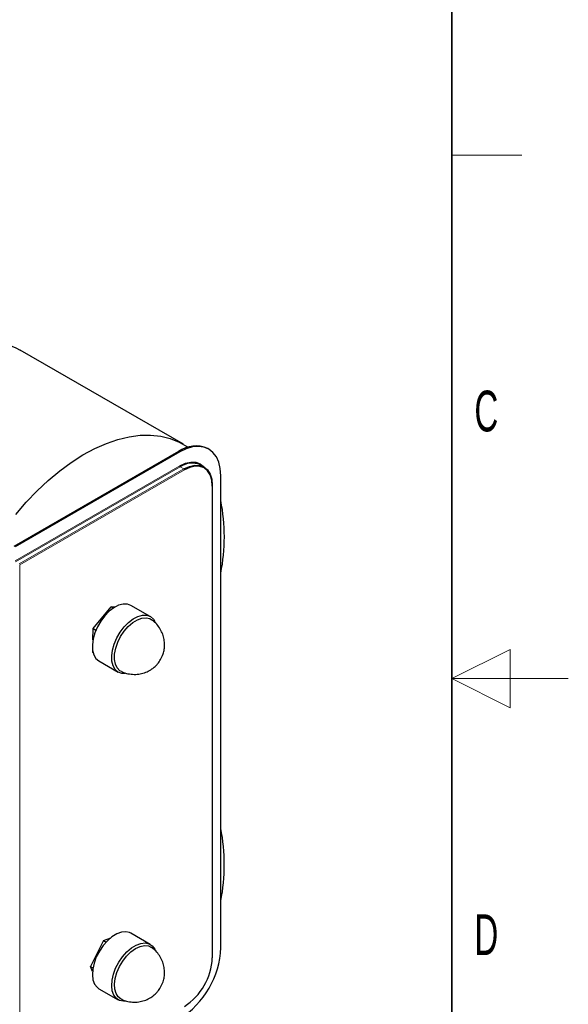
# Model space of a CAD drawing. Header units: millimetres. Extents: x 5 to 418, y 2 to 292.
# Tile 12 of 13: x 371 to 418, y 119 to 204. Entities that reach past the tile are written whole.
import ezdxf

# ---------------------------------------------------------------- set-up
doc = ezdxf.new("R2010")
doc.units = ezdxf.units.MM
doc.layers.add('SLD-0', color=7, linetype='Continuous')
doc.styles.add('SLDTEXTSTYLE0', font='TXT', dxfattribs={"width": 0.605})

msp = doc.modelspace()

# ---------------------------------------------------------------- linework, layer by layer
at = {"color": 7, "linetype": 'Continuous', "lineweight": 25}
for p, q in [((384.9366, 167.3958), (370.9123, 175.4919)), ((384.5219, 166.7851), (370.3797, 158.621)), ((384.6162, 166.7307), (370.474, 158.5666)), ((387.116, 166.9782), (387.0217, 167.0326)), ((386.7029, 165.4462), (386.3965, 165.6231)), ((388.1517, 124.1341), (388.1517, 164.689)), ((387.4405, 123.2769), (387.4405, 163.8318)), ((377.1904, 151.5603), (378.744, 153.4343)), ((378.744, 153.4343), (378.9316, 153.326)), ((379.0442, 153.3958), (378.744, 153.4343)), ((382.0961, 152.5816), (380.4344, 153.5409)), ((377.17, 150.5989), (377.1904, 151.5603)), ((377.1904, 151.5603), (377.4225, 151.4263)), ((377.1465, 149.4927), (377.1495, 149.6351)), ((377.1465, 149.4927), (377.1881, 149.4687)), ((377.6846, 148.7776), (379.3463, 147.8183)), ((382.0961, 124.4109), (380.4344, 125.3702)), ((378.0743, 124.7456), (376.9541, 122.5178)), ((378.0743, 124.7456), (378.7022, 124.9896)), ((378.0743, 124.7456), (378.2988, 124.616)), ((376.9541, 122.5178), (377.1642, 122.3966)), ((377.1246, 122.0956), (376.9541, 122.5178)), ((377.6846, 120.6069), (379.3463, 119.6477))]:
    msp.add_line(p, q, dxfattribs=at)
at = {"color": 7, "linetype": 'Continuous', "lineweight": 18}
for p, q in [((384.5219, 166.7851), (384.6162, 166.7307)), ((370.474, 157.369), (384.6162, 165.5331)), ((384.6633, 165.4514), (370.5212, 157.2874)), ((370.8276, 157.1105), (384.9697, 165.2745)), ((385.0169, 165.1929), (370.8747, 157.0288)), ((384.9697, 165.2745), (384.6633, 165.4514)), ((387.421, 123.2497), (387.421, 163.8046)), ((370.8747, 110.9215), (370.8747, 157.0288))]:
    msp.add_line(p, q, dxfattribs=at)
at = {"color": 7, "linetype": 'Continuous', "lineweight": 25, "flags": 128}
for points in [[(357.3874, 170.4777), (357.4094, 170.502), (358.3415, 171.4794), (359.3022, 172.3816), (360.2848, 173.2023), (361.2822, 173.9359), (362.2876, 174.5771), (363.2938, 175.1214), (364.2939, 175.5651), (365.2808, 175.905), (366.2476, 176.1387), (367.1875, 176.2646), (368.0939, 176.2818), (368.9604, 176.1902), (369.781, 175.9905), (370.5499, 175.6839), (370.9123, 175.4919)], [(370.5366, 161.3604), (371.4337, 162.406), (372.3658, 163.3833), (373.3265, 164.2855), (374.309, 165.1063), (375.3065, 165.8398), (376.3119, 166.481), (377.3181, 167.0254), (378.3182, 167.469), (379.3051, 167.8089), (380.2719, 168.0426), (381.2118, 168.1686), (382.1181, 168.1858), (382.9847, 168.0942), (383.8053, 167.8944), (384.5742, 167.5879), (385.2861, 167.1768), (385.3331, 167.1445)], [(388.1517, 164.689), (388.1082, 165.3025), (387.9787, 165.8507), (387.7663, 166.32), (387.4765, 166.6989), (387.1162, 166.9781), (386.6943, 167.1506), (386.2213, 167.2123), (385.7087, 167.1616), (385.1692, 166.9997), (384.6162, 166.7307)], [(384.6162, 165.5331), (385.1036, 165.759), (385.5723, 165.8654), (386.0042, 165.8482), (386.3828, 165.7079), (386.6909, 165.4531)], [(384.9697, 165.2745), (385.4479, 165.4962), (385.9078, 165.6006), (386.3316, 165.5837), (386.703, 165.4461), (387.0079, 165.1931), (387.2344, 164.8345), (387.3739, 164.384), (387.421, 163.859)], [(387.421, 163.8046), (387.3748, 164.3195), (387.238, 164.7613), (387.0158, 165.113), (386.7169, 165.3611), (386.3525, 165.4961), (385.9369, 165.5127), (385.4859, 165.4103), (385.0169, 165.1929)], [(380.4344, 153.5409), (380.1218, 153.6533), (379.7599, 153.6583), (379.3675, 153.5542), (378.9615, 153.3453), (378.5599, 153.041), (378.1801, 152.6543), (377.8387, 152.2024)], [(379.6269, 147.8541), (379.4813, 147.9369), (379.2504, 148.1736), (379.0937, 148.5019), (379.0186, 148.9064), (379.0287, 149.3682), (379.1234, 149.8657), (379.2983, 150.3756), (379.5453, 150.8742), (379.8527, 151.338), (380.2063, 151.7455), (380.5895, 152.0775), (380.9843, 152.3185), (381.3724, 152.4573), (381.7355, 152.4874), (382.0567, 152.4073), (382.2067, 152.3198)], [(379.5004, 151.2431), (379.8418, 151.6951), (380.2216, 152.0817), (380.6233, 152.3861), (381.0292, 152.5949), (381.4216, 152.6991), (381.7835, 152.694), (382.0989, 152.58), (382.3541, 152.3619), (382.4899, 152.1542)], [(377.8387, 152.2024), (377.5507, 151.7048), (377.3286, 151.1834), (377.1822, 150.661), (377.1178, 150.1603), (377.1383, 149.7033), (377.2427, 149.3099), (377.4266, 148.9973), (377.6818, 148.7792), (377.6846, 148.7776)], [(379.9471, 147.6932), (379.6589, 147.7059), (379.3435, 147.82), (379.0883, 148.038), (378.9044, 148.3506), (378.8, 148.744), (378.7795, 149.201), (378.8439, 149.7017), (378.9903, 150.2241), (379.2124, 150.7455), (379.5004, 151.2431)], [(380.4344, 125.3702), (380.3205, 125.4259), (379.9852, 125.4977), (379.6094, 125.4599), (379.2096, 125.314), (378.8033, 125.0666), (378.4081, 124.7283), (378.0414, 124.314)], [(379.7031, 123.3547), (380.0698, 123.769), (380.465, 124.1073), (380.8713, 124.3548), (381.2711, 124.5006), (381.6469, 124.5384), (381.9822, 124.4666), (382.2624, 124.2882), (382.4753, 124.0111), (382.505, 123.9529)], [(378.0414, 124.314), (377.7192, 123.8417), (377.4556, 123.3322), (377.262, 122.8077), (377.1471, 122.291), (377.1157, 121.8049), (377.1692, 121.3705), (377.3054, 121.0067), (377.5182, 120.7297), (377.6846, 120.6069)], [(379.6271, 119.6833), (379.5953, 119.6983), (379.3368, 119.894), (379.1485, 120.1862), (379.0392, 120.5615), (379.0142, 121.0023), (379.0744, 121.4878), (379.2172, 121.9956), (379.4358, 122.5017), (379.72, 122.9825), (380.0565, 123.4156), (380.4297, 123.7807), (380.8219, 124.0607), (381.215, 124.2425), (381.5905, 124.3177), (381.9308, 124.2827), (382.2055, 124.15)], [(380.0238, 119.5306), (379.7954, 119.5202), (379.4601, 119.592), (379.1799, 119.7704), (378.9671, 120.0475), (378.8309, 120.4112), (378.7774, 120.8456), (378.8088, 121.3317), (378.9237, 121.8484), (379.1173, 122.3729), (379.3809, 122.8825), (379.7031, 123.3547)]]:
    msp.add_lwpolyline(points, dxfattribs=at)
at = {"color": 7, "linetype": 'Continuous', "lineweight": 25}
for centre, radius, start, end in [((385.9908, 164.697), 2.553, 66.185306, 125.125153), ((385.6788, 164.034), 1.7437, 65.692881, 125.617577), ((372.4473, 159.4356), 16.0101, 348.783747, 11.216253), ((372.1707, 131.2649), 16.2816, 348.973121, 11.026879), ((380.5304, 124.4518), 7.6279, 302.386856, 357.613144), ((382.2013, 123.4872), 5.2251, 302.605478, 357.394522)]:
    msp.add_arc(centre, radius, start, end, dxfattribs=at)
at = {"color": 7, "linetype": 'Continuous', "lineweight": 18}
for centre, radius, start, end in [((384.7185, 165.5377), 0.1025, 182.605478, 237.394522), ((384.9145, 165.1882), 0.1025, 2.605478, 57.394522), ((387.4072, 163.8351), 0.0335, 294.374658, 354.305201), ((387.4072, 123.2802), 0.0335, 294.374658, 354.305201)]:
    msp.add_arc(centre, radius, start, end, dxfattribs=at)
at = {"color": 7, "linetype": 'Continuous', "lineweight": 25}
for points, knots in [([(382.9803, 148.8958), (383.0586, 149.0518), (383.1706, 149.2747), (383.2683, 149.6383), (383.32, 149.9758), (383.3177, 150.3961), (383.2399, 150.8445), (383.0743, 151.3008), (382.8152, 151.7325), (382.5221, 152.0796), (382.2928, 152.2434), (382.2038, 152.307)], [0, 0, 0, 0, 0.1360196, 0.1943281, 0.293949, 0.4024493, 0.521899, 0.6485066, 0.7799384, 0.9145933, 1, 1, 1, 1]), ([(379.6334, 147.8636), (379.6835, 147.8378), (379.8931, 147.7293), (380.3073, 147.6379), (380.8357, 147.6028), (381.3478, 147.6761), (381.8149, 147.8343), (382.2017, 148.0515), (382.499, 148.2895), (382.7597, 148.5555), (382.8983, 148.7694), (382.9803, 148.8958)], [0, 0, 0, 0, 0.043963, 0.1842137, 0.3265227, 0.4567829, 0.5855638, 0.7101558, 0.8014362, 0.8826485, 1, 1, 1, 1]), ([(382.9803, 120.7251), (383.0586, 120.8812), (383.1706, 121.104), (383.2683, 121.4677), (383.32, 121.8052), (383.3177, 122.2255), (383.2399, 122.6738), (383.0743, 123.1301), (382.8152, 123.5619), (382.5212, 123.9098), (382.2908, 124.0743), (382.2008, 124.1387)], [0, 0, 0, 0, 0.1358868, 0.1941384, 0.2936621, 0.4020564, 0.5213896, 0.6478736, 0.7791771, 0.9137006, 1, 1, 1, 1]), ([(379.6344, 119.6925), (379.6841, 119.6668), (379.8935, 119.5586), (380.3073, 119.4673), (380.8357, 119.4321), (381.3478, 119.5054), (381.8149, 119.6636), (382.2017, 119.8809), (382.499, 120.1189), (382.7597, 120.3848), (382.8983, 120.5987), (382.9803, 120.7251)], [0, 0, 0, 0, 0.0437022, 0.1839911, 0.3263389, 0.4566347, 0.5854507, 0.7100767, 0.801382, 0.8826165, 1, 1, 1, 1])]:
    msp.add_open_spline(points, degree=3, knots=knots, dxfattribs=at)
at = {"layer": 'SLD-0', "lineweight": 35}
msp.add_line((408, 12), (408, 282.5), dxfattribs=at)
at = {"layer": 'SLD-0', "lineweight": 18}
for p, q in [((408, 192.25), (414, 192.25)), ((413, 149.75), (408, 147.25)), ((413, 144.75), (413, 149.75)), ((418, 147.25), (408, 147.25)), ((408, 147.25), (413, 144.75))]:
    msp.add_line(p, q, dxfattribs=at)

# ---------------------------------------------------------------- texts
at = {"layer": 'SLD-0', "char_height": 3.5, "attachment_point": 2, "style": 'SLDTEXTSTYLE0'}
for s, insert in [('C', (410.9597, 172.0011)), ('D', (410.9597, 127.0011))]:
    msp.add_mtext(s, dxfattribs=dict(at, insert=insert))

doc.saveas('drawing.dxf')
